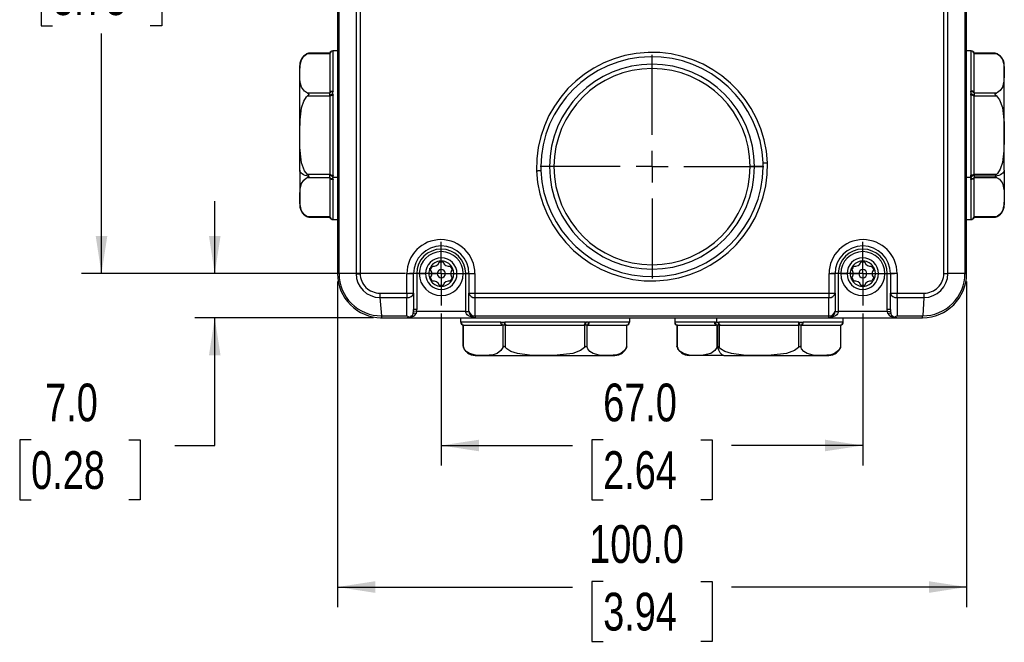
# Model space of a CAD drawing. Header units: millimetres. Extents: x 0 to 864, y 0 to 559.
# Tile 3 of 12: x 148 to 304, y 245 to 344. Entities that reach past the tile are written whole.
import ezdxf

# ---------------------------------------------------------------- set-up
doc = ezdxf.new("R2010")
doc.units = ezdxf.units.MM
doc.linetypes.add('CENTERX2', pattern=[20.32, 12.7, -2.54, 2.54, -2.54])
doc.layers.add('CENTER', color=40, linetype='CENTERX2')
doc.layers.add('DIMENSIONS', color=140, linetype='Continuous')
doc.styles.add('SLDTEXTSTYLE0', font='TXT', dxfattribs={"width": 0.75})
doc.dimstyles.new('SLDDIMSTYLE1', dxfattribs={"dimtxt": 6, "dimasz": 6, "dimexe": 0, "dimexo": 0.0625, "dimgap": 1.5, "dimtad": 0, "dimtih": 1, "dimtoh": 1, "dimdec": 1, "dimrnd": 1e-09, "dimzin": 4, "dimdsep": 46, "dimtxsty": 'SLDTEXTSTYLE0', "dimsah": 1, "dimcen": 0.09, "dimadec": 0, "dimazin": 1, "dimtfac": 1, "dimtdec": 1, "dimtmove": 0, "dimatfit": 0, "dimfxl": 0, "dimfrac": 2, "dimtolj": 1, "dimtzin": 12, "dimarcsym": 0})
doc.dimstyles.new('SLDDIMSTYLE2', dxfattribs={"dimtxt": 6, "dimasz": 6, "dimexe": 0, "dimexo": 0.0625, "dimgap": 1.5, "dimtad": 0, "dimtih": 1, "dimtoh": 1, "dimdec": 1, "dimrnd": 1e-09, "dimzin": 4, "dimdsep": 46, "dimtxsty": 'SLDTEXTSTYLE0', "dimsah": 1, "dimcen": 0.09, "dimadec": 0, "dimazin": 1, "dimtfac": 1, "dimtdec": 1, "dimtofl": 0, "dimtmove": 0, "dimatfit": 3, "dimfxl": 0, "dimfrac": 2, "dimtolj": 1, "dimtzin": 12, "dimarcsym": 0})

# ---------------------------------------------------------------- blocks, each defined once
blk = doc.blocks.new('_D_2')
at = {"layer": 'DIMENSIONS'}
for p, q in [((178.89, 303.88), (178.89, 315.42)), ((208.16, 303.88), (175.72, 303.88)), ((204.13, 296.88), (175.72, 296.88)), ((178.89, 276.57), (178.89, 296.88)), ((149.72, 277.45), (147.89, 277.45)), ((147.89, 277.45), (147.89, 267.93)), ((165.24, 277.45), (167.06, 277.45)), ((167.06, 277.45), (167.06, 267.93)), ((172.54, 276.57), (178.89, 276.57)), ((147.89, 267.93), (149.72, 267.93)), ((167.06, 267.93), (165.24, 267.93))]:
    blk.add_line(p, q, dxfattribs=at)
for points in [[(178.89, 303.88), (179.82, 309.88), (177.97, 309.88)], [(178.89, 296.88), (177.97, 290.88), (179.82, 290.88)]]:
    blk.add_solid(points, dxfattribs=at)
at = {"layer": 'DIMENSIONS', "char_height": 6, "attachment_point": 1, "style": 'SLDTEXTSTYLE0'}
for s, insert in [('7.0', (151.94, 286.41)), ('0.28', (149.72, 275.66))]:
    blk.add_mtext(s, dxfattribs=dict(at, insert=insert))
blk = doc.blocks.new('_D_3')
at = {"layer": 'DIMENSIONS'}
for p, q in [((209.23, 399.88), (157.72, 399.88)), ((160.89, 399.88), (160.89, 361.74)), ((153.13, 352.76), (151.31, 352.76)), ((151.31, 352.76), (151.31, 343.24)), ((168.65, 352.76), (170.48, 352.76)), ((170.48, 352.76), (170.48, 343.24)), ((151.31, 343.24), (153.13, 343.24)), ((170.48, 343.24), (168.65, 343.24)), ((160.89, 303.88), (160.89, 342.02)), ((209.23, 303.88), (157.72, 303.88))]:
    blk.add_line(p, q, dxfattribs=at)
for points in [[(160.89, 399.88), (159.97, 393.88), (161.82, 393.88)], [(160.89, 303.88), (161.82, 309.88), (159.97, 309.88)]]:
    blk.add_solid(points, dxfattribs=at)
at = {"layer": 'DIMENSIONS', "char_height": 6, "attachment_point": 1, "style": 'SLDTEXTSTYLE0'}
for s, insert in [('96.0', (153.13, 361.71)), ('3.78', (153.13, 350.97))]:
    blk.add_mtext(s, dxfattribs=dict(at, insert=insert))
blk = doc.blocks.new('_D_4')
at = {"layer": 'DIMENSIONS'}
for p, q in [((214.9, 297.57), (214.9, 273.4)), ((281.9, 297.57), (281.9, 273.4)), ((240.64, 277.45), (238.81, 277.45)), ((238.81, 277.45), (238.81, 267.93)), ((256.15, 277.45), (257.98, 277.45)), ((257.98, 277.45), (257.98, 267.93)), ((214.9, 276.57), (235.76, 276.57)), ((281.9, 276.57), (261.03, 276.57)), ((238.81, 267.93), (240.64, 267.93)), ((257.98, 267.93), (256.15, 267.93))]:
    blk.add_line(p, q, dxfattribs=at)
for points in [[(214.9, 276.57), (220.9, 275.65), (220.9, 277.49)], [(281.9, 276.57), (275.9, 277.49), (275.9, 275.65)]]:
    blk.add_solid(points, dxfattribs=at)
at = {"layer": 'DIMENSIONS', "char_height": 6, "attachment_point": 1, "style": 'SLDTEXTSTYLE0'}
for s, insert in [('67.0', (240.64, 286.41)), ('2.64', (240.64, 275.66))]:
    blk.add_mtext(s, dxfattribs=dict(at, insert=insert))
blk = doc.blocks.new('_D_5')
at = {"layer": 'DIMENSIONS'}
for p, q in [((198.4, 302.61), (198.4, 250.9)), ((298.4, 302.61), (298.4, 250.9)), ((198.4, 254.08), (235.76, 254.08)), ((240.64, 254.96), (238.81, 254.96)), ((238.81, 254.96), (238.81, 245.44)), ((256.15, 254.96), (257.98, 254.96)), ((257.98, 254.96), (257.98, 245.44)), ((298.4, 254.08), (261.03, 254.08)), ((238.81, 245.44), (240.64, 245.44)), ((257.98, 245.44), (256.15, 245.44))]:
    blk.add_line(p, q, dxfattribs=at)
for points in [[(198.4, 254.08), (204.4, 253.15), (204.4, 255)], [(298.4, 254.08), (292.4, 255), (292.4, 253.15)]]:
    blk.add_solid(points, dxfattribs=at)
at = {"layer": 'DIMENSIONS', "char_height": 6, "attachment_point": 1, "style": 'SLDTEXTSTYLE0'}
for s, insert in [('100.0', (238.42, 263.91)), ('3.94', (240.64, 253.17))]:
    blk.add_mtext(s, dxfattribs=dict(at, insert=insert))
blk = doc.blocks.new('SW_CENTERMARKSYMBOL_0')
at = {"layer": 'CENTER', "color": 0}
for p, q in [((0, 5.08), (0, 18.13)), ((0, 0), (0, 2.54)), ((-5.08, 0), (-18.13, 0)), ((0, 0), (-2.54, 0)), ((0, 0), (0, -2.54)), ((0, 0), (2.54, 0)), ((5.08, 0), (18.13, 0)), ((0, -5.08), (0, -18.13))]:
    blk.add_line(p, q, dxfattribs=at)
blk = doc.blocks.new('SW_CENTERMARKSYMBOL_2')
at = {"layer": 'CENTER', "color": 0}
for p, q in [((0, 2.54), (0, 5.04)), ((0, 0), (0, 2.54)), ((-2.54, 0), (-5.04, 0)), ((0, 0), (-2.54, 0)), ((0, 0), (0, -2.54)), ((0, 0), (2.54, 0)), ((2.54, 0), (5.04, 0)), ((0, -2.54), (0, -5.04))]:
    blk.add_line(p, q, dxfattribs=at)
blk = doc.blocks.new('SW_CENTERMARKSYMBOL_3')
at = {"layer": 'CENTER', "color": 0}
for p, q in [((0, 2.54), (0, 5.04)), ((0, 0), (0, 2.54)), ((-2.54, 0), (-5.04, 0)), ((0, 0), (-2.54, 0)), ((0, 0), (0, -2.54)), ((0, 0), (2.54, 0)), ((2.54, 0), (5.04, 0)), ((0, -2.54), (0, -5.04))]:
    blk.add_line(p, q, dxfattribs=at)

msp = doc.modelspace()

# ---------------------------------------------------------------- linework, layer by layer
at = {"color": 7, "linetype": 'Continuous', "lineweight": 25}
for p, q in [((198.4, 399.88), (198.4, 303.88)), ((198.66, 303.88), (198.66, 399.88)), ((201.36, 399.88), (201.36, 303.88)), ((202.01, 399.88), (202.01, 303.87)), ((294.78, 303.87), (294.78, 399.88)), ((295.44, 303.88), (295.44, 399.88)), ((298.13, 399.88), (298.13, 303.88)), ((298.4, 303.88), (298.4, 399.88)), ((193.66, 338.84), (197.2, 338.84)), ((197.2, 338.91), (193.84, 338.91)), ((197.2, 338.77), (197.2, 332.74)), ((198.4, 339.28), (197.68, 339.28)), ((197.69, 339.28), (197.7, 339.27)), ((197.7, 332.9), (197.7, 339.27)), ((299.12, 339.28), (298.4, 339.28)), ((299.1, 339.27), (299.1, 339.28)), ((299.1, 339.27), (299.1, 332.9)), ((302.95, 338.91), (299.6, 338.91)), ((299.6, 338.84), (303.14, 338.84)), ((299.6, 332.74), (299.6, 338.77)), ((192.4, 320.32), (192.4, 336.97)), ((304.4, 320.32), (304.4, 336.94)), ((197.2, 332.57), (193.66, 332.57)), ((193.66, 332.14), (197.2, 332.14)), ((197.2, 332.64), (197.2, 332.57)), ((197.2, 332.14), (197.2, 332.01)), ((197.2, 332.01), (197.2, 319.75)), ((197.7, 332.9), (197.69, 332.77)), ((197.69, 332.38), (197.7, 332.25)), ((197.7, 319.51), (197.7, 332.25)), ((299.1, 332.77), (299.1, 332.9)), ((299.1, 332.25), (299.1, 332.38)), ((299.1, 332.25), (299.1, 319.51)), ((299.6, 332.57), (299.6, 332.64)), ((303.14, 332.57), (299.6, 332.57)), ((299.6, 332.01), (299.6, 332.14)), ((299.6, 332.14), (303.14, 332.14)), ((299.6, 319.75), (299.6, 332.01)), ((232.1, 320.88), (230.71, 320.88)), ((230.71, 320.88), (230.72, 320.26)), ((232.81, 320.88), (232.1, 320.88)), ((264.69, 320.88), (263.98, 320.88)), ((266.09, 320.88), (264.69, 320.88)), ((266.09, 320.88), (266.08, 321.49)), ((192.4, 320.32), (192.4, 314.79)), ((197.2, 319.61), (193.66, 319.61)), ((197.2, 319.75), (197.2, 319.61)), ((197.69, 319.37), (197.68, 319.18)), ((197.7, 319.51), (197.69, 319.37)), ((299.1, 319.37), (299.1, 319.51)), ((299.11, 319.18), (299.1, 319.37)), ((299.6, 319.61), (299.6, 319.75)), ((303.14, 319.61), (299.6, 319.61)), ((302.95, 319.36), (299.6, 319.36)), ((304.4, 320.32), (304.4, 314.79)), ((193.66, 319.18), (197.2, 319.18)), ((197.2, 319.18), (197.2, 319.11)), ((197.2, 319.02), (197.2, 312.98)), ((198.4, 319.18), (197.68, 319.18)), ((197.69, 318.99), (197.68, 319.18)), ((197.69, 318.99), (197.7, 318.85)), ((197.7, 312.48), (197.7, 318.85)), ((299.11, 319.18), (298.4, 319.18)), ((299.11, 319.18), (299.1, 318.99)), ((299.1, 318.85), (299.1, 318.99)), ((299.1, 318.85), (299.1, 312.48)), ((299.6, 319.11), (299.6, 319.18)), ((299.6, 319.18), (303.14, 319.18)), ((299.6, 312.98), (299.6, 319.02)), ((197.2, 312.92), (193.66, 312.92)), ((193.84, 312.85), (197.2, 312.85)), ((197.68, 312.48), (198.4, 312.48)), ((197.7, 312.48), (197.69, 312.48)), ((298.4, 312.48), (299.12, 312.48)), ((299.1, 312.48), (299.1, 312.48)), ((303.14, 312.92), (299.6, 312.92)), ((299.6, 312.85), (302.95, 312.85)), ((198.66, 303.88), (198.4, 303.88)), ((201.36, 303.88), (198.66, 303.88)), ((209.43, 300.79), (209.43, 303.88)), ((209.43, 303.88), (210.5, 303.88)), ((210.5, 300.79), (210.5, 303.88)), ((211, 303.88), (210.5, 303.88)), ((211, 303.88), (211, 298.17)), ((211.4, 303.88), (212.4, 303.88)), ((212.9, 303.88), (213.4, 303.88)), ((217.4, 303.88), (218.4, 303.88)), ((218.8, 297.88), (218.8, 303.88)), ((219.3, 303.88), (218.8, 303.88)), ((219.3, 303.88), (219.3, 300.79)), ((219.3, 303.88), (220.25, 303.88)), ((220.25, 303.88), (220.25, 300.79)), ((276.54, 300.79), (276.54, 303.88)), ((276.54, 303.88), (277.5, 303.88)), ((277.5, 300.79), (277.5, 303.88)), ((278, 303.88), (277.5, 303.88)), ((278, 303.88), (278, 297.88)), ((278.4, 303.88), (279.4, 303.88)), ((279.9, 303.88), (280.4, 303.88)), ((284.4, 303.88), (285.4, 303.88)), ((285.8, 298.17), (285.8, 303.88)), ((285.8, 303.88), (286.3, 303.88)), ((287.36, 303.88), (286.3, 303.88)), ((286.3, 303.88), (286.3, 300.79)), ((287.36, 303.88), (287.36, 300.79)), ((298.13, 303.88), (295.44, 303.88)), ((298.13, 303.88), (298.4, 303.88)), ((205.14, 300.79), (209.43, 300.79)), ((209.43, 300.79), (210.5, 300.79)), ((210.5, 300.79), (210.5, 298.17)), ((219.3, 300.79), (220.25, 300.79)), ((219.3, 297.88), (219.3, 300.79)), ((220.25, 300.79), (276.54, 300.79)), ((276.54, 300.79), (277.5, 300.79)), ((277.5, 300.79), (277.5, 297.88)), ((286.3, 300.79), (287.36, 300.79)), ((286.3, 298.17), (286.3, 300.79)), ((287.36, 300.79), (291.65, 300.79)), ((205.16, 300.08), (209.45, 300.08)), ((205.16, 300.08), (205.38, 297.17)), ((209.45, 297.17), (209.45, 300.08)), ((220.26, 300.08), (276.53, 300.08)), ((220.26, 300.08), (220.26, 297.17)), ((276.53, 297.17), (276.53, 300.08)), ((287.34, 300.08), (291.63, 300.08)), ((287.34, 300.08), (287.34, 297.17)), ((291.63, 300.08), (291.42, 297.17)), ((210.44, 297.53), (210.49, 297.93)), ((210.49, 297.93), (210.5, 298.17)), ((210.98, 297.88), (210.49, 297.93)), ((211, 298.17), (210.5, 298.17)), ((210.98, 297.88), (210.91, 297.54)), ((210.98, 297.88), (211, 298.17)), ((218.8, 297.88), (210.98, 297.88)), ((218.8, 297.88), (219.3, 297.88)), ((277.5, 297.88), (278, 297.88)), ((285.81, 297.88), (278, 297.88)), ((286.3, 298.17), (285.8, 298.17)), ((285.81, 297.88), (285.8, 298.17)), ((285.81, 297.88), (286.31, 297.93)), ((285.88, 297.54), (285.81, 297.88)), ((286.3, 298.17), (286.31, 297.93)), ((286.31, 297.93), (286.35, 297.53)), ((205.25, 296.88), (205.4, 296.88)), ((205.38, 297.17), (209.45, 297.17)), ((205.4, 296.88), (209.5, 296.88)), ((209.45, 297.17), (209.86, 296.94)), ((209.86, 296.94), (209.5, 296.88)), ((209.5, 296.88), (220.3, 296.88)), ((218, 296.16), (218, 296.88)), ((224.37, 296.18), (218, 296.18)), ((218, 296.17), (218, 296.18)), ((218, 296.16), (218, 296.17)), ((220.26, 297.17), (276.53, 297.17)), ((220.3, 296.88), (276.5, 296.88)), ((224.37, 296.18), (224.51, 296.17)), ((224.89, 296.17), (225.03, 296.18)), ((237.76, 296.18), (225.03, 296.18)), ((237.76, 296.18), (237.9, 296.17)), ((238.29, 296.17), (238.42, 296.18)), ((244.79, 296.18), (238.42, 296.18)), ((244.79, 296.18), (244.79, 296.17)), ((244.79, 296.17), (244.8, 296.16)), ((244.8, 296.88), (244.8, 296.16)), ((252, 296.88), (252, 296.16)), ((252, 296.17), (252, 296.18)), ((258.37, 296.18), (252, 296.18)), ((258.37, 296.18), (258.51, 296.17)), ((258.7, 296.16), (258.51, 296.17)), ((258.7, 296.16), (258.7, 296.88)), ((258.7, 296.16), (258.89, 296.17)), ((258.89, 296.17), (259.03, 296.18)), ((271.76, 296.18), (259.03, 296.18)), ((271.76, 296.18), (271.9, 296.17)), ((272.29, 296.17), (272.42, 296.18)), ((278.79, 296.18), (272.42, 296.18)), ((276.5, 296.88), (287.3, 296.88)), ((278.79, 296.18), (278.79, 296.17)), ((278.8, 296.16), (278.8, 296.88)), ((287.34, 297.17), (286.94, 296.94)), ((287.3, 296.88), (286.94, 296.94)), ((287.3, 296.88), (291.4, 296.88)), ((287.34, 297.17), (291.42, 297.17)), ((218.37, 292.33), (218.37, 295.68)), ((218.43, 292.14), (218.43, 295.68)), ((218.5, 295.68), (224.54, 295.68)), ((224.63, 295.68), (224.7, 295.68)), ((224.7, 295.68), (224.7, 292.14)), ((225.13, 295.68), (225.27, 295.68)), ((225.13, 292.14), (225.13, 295.68)), ((225.27, 295.68), (237.53, 295.68)), ((237.53, 295.68), (237.66, 295.68)), ((237.66, 295.68), (237.66, 292.14)), ((238.09, 292.14), (238.09, 295.68)), ((238.09, 295.68), (238.16, 295.68)), ((238.26, 295.68), (244.29, 295.68)), ((244.36, 295.68), (244.36, 292.14)), ((244.42, 292.33), (244.42, 295.68)), ((252.37, 295.68), (252.37, 292.32)), ((252.43, 292.14), (252.43, 295.68)), ((252.5, 295.68), (258.54, 295.68)), ((258.63, 295.68), (258.7, 295.68)), ((258.7, 295.68), (258.7, 292.14)), ((258.88, 292.33), (258.88, 295.68)), ((259.13, 295.68), (259.27, 295.68)), ((259.13, 292.14), (259.13, 295.68)), ((259.27, 295.68), (271.53, 295.68)), ((271.53, 295.68), (271.66, 295.68)), ((271.66, 295.68), (271.66, 292.14)), ((272.09, 292.14), (272.09, 295.68)), ((272.09, 295.68), (272.16, 295.68)), ((272.26, 295.68), (278.29, 295.68)), ((278.36, 295.68), (278.36, 292.14)), ((278.42, 292.32), (278.42, 295.68)), ((220.29, 290.88), (242.5, 290.88)), ((259.84, 290.88), (254.31, 290.88)), ((259.84, 290.88), (276.46, 290.88))]:
    msp.add_line(p, q, dxfattribs=at)
at = {"color": 8, "linetype": 'Continuous', "lineweight": 25}
for p, q in [((197.68, 339.28), (197.69, 339.28)), ((299.11, 339.28), (299.1, 339.28)), ((197.69, 312.48), (197.68, 312.48)), ((299.1, 312.48), (299.11, 312.48)), ((213.4, 303.88), (214.25, 303.88)), ((215.55, 303.88), (216.4, 303.88)), ((280.4, 303.88), (281.25, 303.88)), ((282.55, 303.88), (283.4, 303.88)), ((252, 296.17), (252, 296.16)), ((278.8, 296.16), (278.79, 296.17))]:
    msp.add_line(p, q, dxfattribs=at)
at = {"color": 7, "linetype": 'Continuous', "lineweight": 25, "flags": 128}
for points in [[(193.66, 332.57), (193.16, 332.88), (192.71, 333.5), (192.51, 334.11), (192.44, 334.73), (192.41, 335.98), (192.46, 336.93), (192.69, 337.88), (193.04, 338.42), (193.47, 338.75), (193.66, 338.84)], [(193.84, 338.91), (193.84, 338.91), (193.83, 338.9), (193.79, 338.89), (193.66, 338.84)], [(197.2, 338.84), (197.2, 338.89), (197.2, 338.9)], [(299.6, 338.9), (299.6, 338.9), (299.6, 338.87), (299.6, 338.84)], [(303.14, 338.84), (303.63, 338.53), (304.09, 337.91), (304.28, 337.3), (304.35, 336.68), (304.38, 335.43), (304.33, 334.48), (304.1, 333.53), (303.75, 333), (303.32, 332.66), (303.14, 332.57)], [(193.66, 319.61), (193.16, 320.23), (192.71, 321.47), (192.42, 323.93), (192.41, 326.43), (192.45, 328.34), (192.69, 330.23), (193.04, 331.29), (193.47, 331.97), (193.66, 332.14)], [(193.66, 332.57), (193.78, 332.51), (193.82, 332.46), (193.84, 332.42), (193.84, 332.38), (193.83, 332.33), (193.79, 332.27), (193.66, 332.14)], [(197.2, 332.64), (197.21, 332.69), (197.23, 332.74), (197.28, 332.79), (197.34, 332.83), (197.42, 332.86), (197.5, 332.88), (197.6, 332.9), (197.7, 332.9)], [(197.2, 332.14), (197.2, 332.27), (197.2, 332.42), (197.2, 332.54), (197.2, 332.57)], [(197.2, 332.01), (197.21, 332.05), (197.23, 332.1), (197.28, 332.14), (197.34, 332.18), (197.42, 332.21), (197.5, 332.23), (197.6, 332.24), (197.7, 332.25)], [(197.69, 332.38), (197.68, 332.58), (197.69, 332.77)], [(299.6, 332.64), (299.59, 332.69), (299.56, 332.74), (299.51, 332.79), (299.45, 332.83), (299.37, 332.86), (299.29, 332.88), (299.19, 332.9), (299.1, 332.9)], [(299.1, 332.38), (299.11, 332.58), (299.1, 332.77)], [(299.6, 332.01), (299.59, 332.05), (299.56, 332.1), (299.51, 332.14), (299.45, 332.18), (299.37, 332.21), (299.29, 332.23), (299.19, 332.24), (299.1, 332.25)], [(303.14, 332.14), (303.02, 332.25), (302.97, 332.31), (302.95, 332.36), (302.95, 332.41), (302.96, 332.44), (303, 332.5), (303.14, 332.57)], [(303.14, 332.14), (303.63, 331.52), (304.09, 330.28), (304.38, 327.82), (304.38, 325.32), (304.34, 323.41), (304.1, 321.52), (303.75, 320.46), (303.32, 319.79), (303.14, 319.61)], [(266.08, 321.49), (266.15, 321.49), (266.22, 321.49), (266.3, 321.49), (266.39, 321.5), (266.47, 321.5), (266.57, 321.5), (266.66, 321.51), (266.75, 321.51)], [(193.85, 319.36), (193.54, 319.42), (193.26, 319.5), (193.01, 319.6), (192.8, 319.72), (192.63, 319.86), (192.5, 320.01), (192.42, 320.16), (192.4, 320.32)], [(193.85, 319.36), (193.83, 319.31), (193.79, 319.26), (193.66, 319.18)], [(197.2, 319.75), (197.21, 319.7), (197.23, 319.66), (197.28, 319.61), (197.34, 319.58), (197.42, 319.55), (197.5, 319.53), (197.6, 319.51), (197.7, 319.51)], [(230.04, 320.24), (230.13, 320.24), (230.23, 320.24), (230.32, 320.25), (230.41, 320.25), (230.49, 320.25), (230.57, 320.26), (230.65, 320.26), (230.72, 320.26)], [(299.6, 319.75), (299.59, 319.7), (299.56, 319.66), (299.51, 319.61), (299.45, 319.58), (299.37, 319.55), (299.29, 319.53), (299.19, 319.51), (299.1, 319.51)], [(299.6, 319.61), (299.6, 319.49), (299.6, 319.36)], [(299.6, 319.36), (299.6, 319.23), (299.6, 319.18)], [(304.4, 320.32), (304.37, 320.16), (304.29, 320.01), (304.17, 319.86), (303.99, 319.72), (303.78, 319.6), (303.53, 319.5), (303.25, 319.42), (302.95, 319.36)], [(303.14, 319.18), (303.02, 319.25), (302.97, 319.29), (302.95, 319.34), (302.95, 319.36)], [(193.66, 312.92), (193.16, 313.22), (192.71, 313.84), (192.42, 315.08), (192.41, 316.32), (192.45, 317.28), (192.69, 318.22), (193.04, 318.76), (193.47, 319.09), (193.66, 319.18)], [(197.2, 319.11), (197.21, 319.06), (197.23, 319.01), (197.28, 318.97), (197.34, 318.93), (197.42, 318.9), (197.5, 318.87), (197.6, 318.86), (197.7, 318.85)], [(299.6, 319.11), (299.59, 319.06), (299.56, 319.01), (299.51, 318.97), (299.45, 318.93), (299.37, 318.9), (299.29, 318.87), (299.19, 318.86), (299.1, 318.85)], [(303.14, 319.18), (303.63, 318.87), (304.09, 318.25), (304.38, 317.02), (304.38, 315.77), (304.34, 314.82), (304.1, 313.87), (303.75, 313.34), (303.32, 313), (303.14, 312.92)], [(197.2, 312.85), (197.2, 312.85), (197.2, 312.89), (197.2, 312.92)], [(299.6, 312.92), (299.6, 312.87), (299.6, 312.85)], [(302.95, 312.85), (302.95, 312.85), (302.96, 312.85), (303, 312.87), (303.14, 312.92)], [(213.09, 304.68), (213.1, 304.74), (213.11, 304.77)], [(213.14, 304.55), (213.1, 304.61), (213.09, 304.68)], [(280.09, 304.68), (280.1, 304.74), (280.11, 304.77)], [(280.14, 304.55), (280.1, 304.61), (280.09, 304.68)], [(213.11, 302.98), (213.09, 303.04), (213.09, 303.07)], [(280.11, 302.98), (280.09, 303.04), (280.09, 303.07)], [(220.3, 296.88), (219.74, 296.95), (219.24, 297.17), (219.04, 297.33), (218.9, 297.51), (218.82, 297.69), (218.8, 297.88)], [(278, 297.88), (277.97, 297.69), (277.89, 297.51), (277.75, 297.33), (277.56, 297.17), (277.05, 296.95), (276.5, 296.88)], [(224.63, 295.68), (224.58, 295.69), (224.53, 295.72), (224.49, 295.76), (224.45, 295.82), (224.41, 295.9), (224.39, 295.99), (224.38, 296.08), (224.37, 296.18)], [(224.51, 296.17), (224.7, 296.16), (224.89, 296.17)], [(225.27, 295.68), (225.22, 295.69), (225.17, 295.72), (225.13, 295.76), (225.1, 295.82), (225.07, 295.9), (225.05, 295.99), (225.03, 296.08), (225.03, 296.18)], [(237.53, 295.68), (237.57, 295.69), (237.62, 295.72), (237.66, 295.76), (237.7, 295.82), (237.72, 295.9), (237.75, 295.99), (237.76, 296.08), (237.76, 296.18)], [(238.29, 296.17), (238.1, 296.16), (237.9, 296.17)], [(238.16, 295.68), (238.21, 295.69), (238.26, 295.72), (238.31, 295.76), (238.35, 295.82), (238.38, 295.9), (238.4, 295.99), (238.42, 296.08), (238.42, 296.18)], [(258.63, 295.68), (258.58, 295.69), (258.53, 295.72), (258.49, 295.76), (258.45, 295.82), (258.41, 295.9), (258.39, 295.99), (258.38, 296.08), (258.37, 296.18)], [(259.27, 295.68), (259.22, 295.69), (259.17, 295.72), (259.13, 295.76), (259.1, 295.82), (259.07, 295.9), (259.05, 295.99), (259.03, 296.08), (259.03, 296.18)], [(271.53, 295.68), (271.57, 295.69), (271.62, 295.72), (271.66, 295.76), (271.7, 295.82), (271.72, 295.9), (271.75, 295.99), (271.76, 296.08), (271.76, 296.18)], [(271.9, 296.17), (272.1, 296.16), (272.29, 296.17)], [(272.16, 295.68), (272.21, 295.69), (272.26, 295.72), (272.31, 295.76), (272.35, 295.82), (272.38, 295.9), (272.4, 295.99), (272.42, 296.08), (272.42, 296.18)], [(218.43, 295.68), (218.39, 295.68), (218.37, 295.68)], [(225.13, 295.68), (225.01, 295.68), (224.85, 295.68), (224.73, 295.68), (224.7, 295.68)], [(244.42, 295.68), (244.42, 295.68), (244.38, 295.68), (244.36, 295.68)], [(252.43, 295.68), (252.39, 295.68), (252.37, 295.68)], [(258.88, 295.68), (258.75, 295.68), (258.7, 295.68)], [(259.13, 295.68), (259.01, 295.68), (258.88, 295.68)], [(278.42, 295.68), (278.42, 295.68), (278.38, 295.68), (278.36, 295.68)], [(224.7, 292.14), (224.39, 291.64), (223.77, 291.19), (223.16, 291), (222.54, 290.92), (221.29, 290.89), (220.34, 290.94), (219.39, 291.18), (218.86, 291.52), (218.52, 291.95), (218.43, 292.14)], [(224.7, 292.14), (224.77, 292.26), (224.81, 292.3), (224.85, 292.32), (224.9, 292.33), (224.94, 292.31), (225.01, 292.27), (225.13, 292.14)], [(237.66, 292.14), (237.04, 291.64), (235.8, 291.19), (233.34, 290.9), (230.84, 290.89), (228.93, 290.93), (227.04, 291.18), (225.98, 291.52), (225.31, 291.95), (225.13, 292.14)], [(237.66, 292.14), (237.77, 292.26), (237.83, 292.3), (237.88, 292.32), (237.92, 292.33), (237.96, 292.31), (238.02, 292.27), (238.09, 292.14)], [(244.36, 292.14), (244.05, 291.64), (243.43, 291.19), (242.82, 291), (242.2, 290.92), (240.95, 290.89), (240, 290.94), (239.05, 291.18), (238.52, 291.52), (238.18, 291.95), (238.09, 292.14)], [(252.37, 292.32), (252.37, 292.33), (252.37, 292.31), (252.39, 292.27), (252.43, 292.14)], [(258.7, 292.14), (258.39, 291.64), (257.77, 291.19), (256.54, 290.9), (255.29, 290.89), (254.33, 290.93), (253.39, 291.18), (252.86, 291.52), (252.52, 291.95), (252.43, 292.14)], [(258.7, 292.14), (258.77, 292.26), (258.81, 292.3), (258.86, 292.32), (258.88, 292.33)], [(259.84, 290.88), (259.68, 290.9), (259.53, 290.98), (259.38, 291.11), (259.24, 291.28), (259.12, 291.49), (259.02, 291.74), (258.94, 292.02), (258.88, 292.33)], [(271.66, 292.14), (271.04, 291.64), (269.8, 291.19), (267.34, 290.9), (264.84, 290.89), (262.93, 290.93), (261.04, 291.18), (259.98, 291.52), (259.31, 291.95), (259.13, 292.14)], [(271.66, 292.14), (271.77, 292.26), (271.83, 292.3), (271.88, 292.32), (271.92, 292.33), (271.96, 292.31), (272.02, 292.27), (272.09, 292.14)], [(278.36, 292.14), (278.05, 291.64), (277.43, 291.19), (276.82, 291), (276.2, 290.92), (274.95, 290.89), (274, 290.94), (273.05, 291.18), (272.52, 291.52), (272.18, 291.95), (272.09, 292.14)]]:
    msp.add_lwpolyline(points, dxfattribs=at)
at = {"color": 7, "linetype": 'Continuous', "lineweight": 25}
for centre, radius, start, end in [((194.4, 336.98), 2, 106.0586, 180), ((197.68, 338.78), 0.5, 90.0023, 165.5713), ((197.69, 338.78), 0.5, 90.1388, 172.7361), ((197.7, 338.77), 0.5, 89.9885, 179.9885), ((248.4, 320.67), 18.37, 2.6147, 181.3541), ((248.4, 320.65), 17.7, 2.7159, 179.2555), ((299.1, 338.78), 0.5, 7.2639, 89.8612), ((299.1, 338.77), 0.5, 0.0115, 90.0115), ((299.11, 338.78), 0.5, 14.4287, 89.9977), ((302.38, 337.01), 1.97, 67.5841, 73.3562), ((302.4, 336.98), 2, 0, 73.929), ((248.4, 320.88), 16.29, 0, 180), ((248.4, 320.88), 15.59, 0, 180), ((197.58, 332.31), 0.467, 76.6986, 146.1028), ((197.65, 331.85), 0.54, 85.4591, 146.831), ((299.21, 332.31), 0.467, 33.8972, 103.3014), ((299.14, 331.85), 0.54, 33.169, 94.5409), ((617.2, 332.36), 317.61, 179.9609, 180.0391), ((248.39, 321.08), 18.37, 182.6344, 1.3344), ((248.39, 321.11), 17.7, 182.7515, 359.2392), ((248.4, 320.88), 16.29, 180, 0), ((248.4, 320.88), 15.59, 180, 0), ((193.49, 319.29), 0.363, 11.5046, 62.7153), ((197.65, 319.91), 0.54, 213.169, 274.5409), ((-120.41, 319.4), 317.61, 359.9609, 0.0391), ((299.14, 319.91), 0.54, 265.4591, 326.831), ((303.3, 319.29), 0.365, 117.4615, 168.3186), ((197.58, 319.44), 0.467, 213.8972, 283.3014), ((299.21, 319.44), 0.467, 256.6986, 326.1028), ((194.4, 314.77), 2, 180, 253.929), ((302.4, 314.77), 2, 286.0586, 0), ((194.41, 314.74), 1.97, 247.5841, 253.3562), ((197.7, 312.98), 0.5, 180.0115, 270.0115), ((197.69, 312.98), 0.5, 187.2639, 269.8612), ((197.68, 312.98), 0.5, 194.4287, 269.9977), ((299.1, 312.98), 0.5, 269.9885, 359.9885), ((299.1, 312.98), 0.5, 270.1388, 352.7361), ((299.11, 312.98), 0.5, 270.0023, 345.5713), ((214.84, 303.87), 5.41, 0.0774, 179.9226), ((281.95, 303.87), 5.41, 0.0774, 179.9226), ((214.9, 303.88), 4.4, 0, 180), ((214.9, 303.88), 3.9, 0, 180), ((214.9, 303.88), 3.5, 360, 180), ((281.9, 303.88), 4.4, 360, 180), ((281.9, 303.88), 3.9, 0, 180), ((281.9, 303.88), 3.5, 0, 180), ((214.9, 303.88), 2.5, 0, 180), ((214.9, 303.88), 2, 93.4372, 146.5628), ((213.65, 306.04), 1, 257.8736, 342.1264), ((214.9, 303.88), 1.85, 80.353, 99.647), ((214.79, 305.67), 0.2, 93.4372, 162.1264), ((214.9, 303.88), 2, 86.5628, 93.4372), ((214.9, 303.88), 2, 33.4372, 86.5628), ((215, 305.67), 0.2, 17.8736, 86.5628), ((216.15, 306.04), 1, 197.8736, 282.1264), ((281.9, 303.88), 2.5, 0, 180), ((281.9, 303.88), 2, 93.4372, 146.5628), ((280.65, 306.04), 1, 257.8736, 342.1264), ((281.9, 303.88), 1.85, 80.353, 99.647), ((281.79, 305.67), 0.2, 93.4372, 162.1264), ((281.9, 303.88), 2, 86.5628, 93.4372), ((281.9, 303.88), 2, 33.4372, 86.5628), ((282, 305.67), 0.2, 17.8736, 86.5628), ((283.15, 306.04), 1, 197.8736, 282.1264), ((205.4, 303.88), 7, 180, 270), ((205.37, 303.88), 6.71, 180.0037, 270.0484), ((205.16, 303.89), 3.8, 180.1628, 270.0607), ((203.49, 781.03), 477.16, 269.7439, 269.8228), ((205.11, 303.89), 3.1, 180.2541, 270.6067), ((214.9, 303.88), 3.5, 180, 0), ((214.9, 303.88), 2.5, 180, 0), ((214.9, 303.88), 2, 153.4372, 180), ((214.9, 303.88), 2, 180, 206.5628), ((214.9, 303.88), 2, 146.5628, 153.4372), ((212.4, 303.88), 1, 360, 42.1264), ((212.4, 303.88), 1, 317.8736, 0), ((214.9, 303.88), 1.85, 140.353, 159.647), ((213.39, 304.87), 0.2, 77.8736, 146.5628), ((214.9, 303.88), 0.65, 0, 180), ((214.9, 303.88), 0.65, 180, 0), ((214.9, 303.88), 1.85, 20.353, 39.647), ((216.4, 304.87), 0.2, 33.4372, 102.1264), ((217.4, 303.88), 1, 137.8736, 180), ((217.4, 303.88), 1, 180, 222.1264), ((214.9, 303.88), 2, 26.5628, 33.4372), ((216.51, 304.68), 0.2, 317.8736, 26.5628), ((214.9, 303.88), 2, 333.4372, 26.5628), ((281.9, 303.88), 3.5, 180, 0), ((281.9, 303.88), 2.5, 180, 0), ((281.9, 303.88), 2, 153.4372, 180), ((281.9, 303.88), 2, 180, 206.5628), ((281.9, 303.88), 2, 146.5628, 153.4372), ((279.4, 303.88), 1, 0, 42.1264), ((279.4, 303.88), 1, 317.8736, 360), ((281.9, 303.88), 1.85, 140.353, 159.647), ((280.39, 304.87), 0.2, 77.8736, 146.5628), ((281.9, 303.88), 0.65, 0, 180), ((281.9, 303.88), 0.65, 180, 0), ((281.9, 303.88), 1.85, 20.353, 39.647), ((283.4, 304.87), 0.2, 33.4372, 102.1264), ((284.4, 303.88), 1, 137.8736, 180), ((284.4, 303.88), 1, 180, 222.1264), ((281.9, 303.88), 2, 26.5628, 33.4372), ((283.51, 304.68), 0.2, 317.8736, 26.5628), ((281.9, 303.88), 2, 333.4372, 26.5628), ((291.4, 303.88), 7, 270, 0), ((291.42, 303.88), 6.71, 269.9529, 359.9949), ((291.63, 303.89), 3.8, 269.9359, 359.8405), ((291.68, 303.89), 3.1, 269.4119, 359.7266), ((293.3, 768.95), 465.07, 270.1818, 270.2627), ((213.29, 303.07), 0.2, 137.8736, 180), ((214.9, 303.88), 2, 206.5628, 213.4372), ((214.9, 303.88), 1.85, 200.353, 219.647), ((214.9, 303.88), 2, 213.4372, 266.5628), ((213.39, 302.89), 0.2, 213.4372, 282.1264), ((213.65, 301.71), 1, 17.8736, 102.1264), ((214.9, 303.88), 2, 273.4372, 326.5628), ((216.15, 301.71), 1, 77.8736, 162.1264), ((214.9, 303.88), 1.85, 320.353, 339.647), ((216.4, 302.89), 0.2, 257.8736, 326.5628), ((214.9, 303.88), 2, 326.5628, 333.4372), ((216.51, 303.07), 0.2, 333.4372, 42.1264), ((280.29, 303.07), 0.2, 137.8736, 180), ((281.9, 303.88), 2, 206.5628, 213.4372), ((281.9, 303.88), 1.85, 200.353, 219.647), ((281.9, 303.88), 2, 213.4372, 266.5628), ((280.39, 302.89), 0.2, 213.4372, 282.1264), ((280.65, 301.71), 1, 17.8736, 102.1264), ((281.9, 303.88), 2, 273.4372, 326.5628), ((283.15, 301.71), 1, 77.8736, 162.1264), ((281.9, 303.88), 1.85, 320.353, 339.647), ((283.4, 302.89), 0.2, 257.8736, 326.5628), ((281.9, 303.88), 2, 326.5628, 333.4372), ((283.51, 303.07), 0.2, 333.4372, 42.1264), ((215.49, 300.75), 10.35, 179.7618, 183.6802), ((220.91, 300.75), 11.48, 179.7853, 183.3156), ((209.61, 300.98), 0.908, 260.0026, 348.1051), ((214.9, 303.88), 1.85, 260.353, 279.647), ((214.79, 302.08), 0.2, 197.8736, 266.5628), ((214.9, 303.88), 2, 266.5628, 273.4372), ((215, 302.08), 0.2, 273.4372, 342.1264), ((220.16, 300.96), 0.882, 191.0255, 276.6018), ((236.13, 300.75), 15.88, 179.8445, 182.3958), ((260.66, 300.75), 15.88, 357.6042, 0.1555), ((276.63, 300.96), 0.882, 263.3982, 348.9745), ((281.9, 303.88), 1.85, 260.353, 279.647), ((281.79, 302.08), 0.2, 197.8736, 266.5628), ((281.9, 303.88), 2, 266.5628, 273.4372), ((282, 302.08), 0.2, 273.4372, 342.1264), ((287.18, 300.98), 0.908, 191.8949, 279.9974), ((275.88, 300.75), 11.48, 356.6844, 0.2147), ((281.3, 300.75), 10.35, 356.3199, 0.238), ((209.5, 297.88), 1, 291.1756, 336.2946), ((210.62, 297.4), 0.219, 142.9043, 160.6674), ((210.69, 296.89), 0.691, 71.3564, 110.8346), ((220.16, 298.05), 0.881, 191.0234, 276.5946), ((220.3, 297.88), 1, 180, 270), ((276.5, 297.88), 1, 270, 360), ((276.63, 298.05), 0.881, 263.4054, 348.9766), ((286.1, 296.89), 0.691, 69.1651, 108.6439), ((286.17, 297.4), 0.229, 19.7132, 36.7151), ((287.3, 297.88), 1, 203.7054, 248.8244), ((206.89, 297.13), 1.52, 178.5926, 189.7052), ((218.5, 296.18), 0.5, 179.9885, 269.9885), ((218.5, 296.17), 0.5, 180.1388, 262.7361), ((218.5, 296.16), 0.5, 180.0018, 255.5231), ((221.21, 297.13), 0.943, 177.5429, 195.5234), ((224.96, 296.06), 0.467, 166.6986, 236.1028), ((225.43, 296.13), 0.54, 175.4591, 236.831), ((237.37, 296.13), 0.54, 303.169, 4.5409), ((237.83, 296.06), 0.467, 303.8972, 13.3014), ((244.29, 296.18), 0.5, 270.0115, 0.0115), ((244.29, 296.17), 0.5, 277.2639, 359.8612), ((244.3, 296.16), 0.5, 284.4287, 359.9977), ((252.5, 296.18), 0.5, 179.9885, 269.9885), ((252.5, 296.17), 0.5, 180.1388, 262.7361), ((252.5, 296.16), 0.5, 180.0023, 255.5713), ((258.96, 296.06), 0.467, 166.6986, 236.1028), ((259.43, 296.13), 0.54, 175.4591, 236.831), ((271.37, 296.13), 0.54, 303.169, 4.5409), ((271.83, 296.06), 0.467, 303.8972, 13.3014), ((275.59, 297.13), 0.943, 344.4766, 2.4571), ((278.29, 296.18), 0.5, 270.0115, 0.0115), ((278.29, 296.17), 0.5, 277.2639, 359.8612), ((278.3, 296.16), 0.5, 284.4287, 359.9977), ((290.22, 297.11), 1.2, 348.8158, 2.8864), ((237.88, -21.93), 317.61, 89.9609, 90.0391), ((271.88, -21.93), 317.61, 89.9609, 90.0391), ((220.26, 292.89), 1.98, 196.5934, 202.4113), ((220.29, 292.88), 2, 195.9869, 270), ((242.5, 292.88), 2, 270, 344.0131), ((242.53, 292.89), 1.98, 337.5888, 343.4065), ((254.29, 292.88), 2, 196.0586, 270), ((258.81, 291.97), 0.365, 27.4615, 78.3186), ((276.5, 292.88), 2, 270, 343.929), ((276.53, 292.89), 1.97, 337.5841, 343.3562)]:
    msp.add_arc(centre, radius, start, end, dxfattribs=at)
at = {"color": 8, "linetype": 'Continuous', "lineweight": 25}
for centre, radius, start, end in [((209.89, 298.15), 1.19, 270.3306, 329.3628), ((286.91, 298.16), 1.2, 210.7874, 269.9954)]:
    msp.add_arc(centre, radius, start, end, dxfattribs=at)

# ---------------------------------------------------------------- block references
at = {"layer": 'CENTER'}
for name, p in [('SW_CENTERMARKSYMBOL_0', (248.4, 320.88)), ('SW_CENTERMARKSYMBOL_2', (214.9, 303.88)), ('SW_CENTERMARKSYMBOL_3', (281.9, 303.88))]:
    msp.add_blockref(name, p, dxfattribs=at)

# ---------------------------------------------------------------- dimensions: what is measured, and where the dimension line sits
at = {"layer": 'DIMENSIONS'}
for base, p1, p2, dimstyle, picture, middle in [((160.89, 399.88), (210.5, 303.88), (210.5, 399.88), 'SLDDIMSTYLE2', '_D_3', (160.89, 351.88)), ((178.89, 296.88), (209.43, 303.88), (205.4, 296.88), 'SLDDIMSTYLE1', '_D_2', (178.89, 276.57))]:
    dim = msp.add_linear_dim(base=base, p1=p1, p2=p2, angle=90, dimstyle=dimstyle, dxfattribs=at)
    dim.commit()
    dim.dimension.update_dxf_attribs({"geometry": picture, "text_midpoint": middle, "dimtype": 160})
for base, p1, p2, picture, middle in [((298.4, 254.08), (198.4, 303.88), (298.4, 303.88), '_D_5', (248.4, 254.08)), ((281.9, 276.57), (214.9, 298.84), (281.9, 298.84), '_D_4', (248.4, 276.57))]:
    dim = msp.add_linear_dim(base=base, p1=p1, p2=p2, dimstyle='SLDDIMSTYLE2', dxfattribs=at)
    dim.commit()
    dim.dimension.update_dxf_attribs({"geometry": picture, "text_midpoint": middle, "dimtype": 160})

doc.saveas('drawing.dxf')
